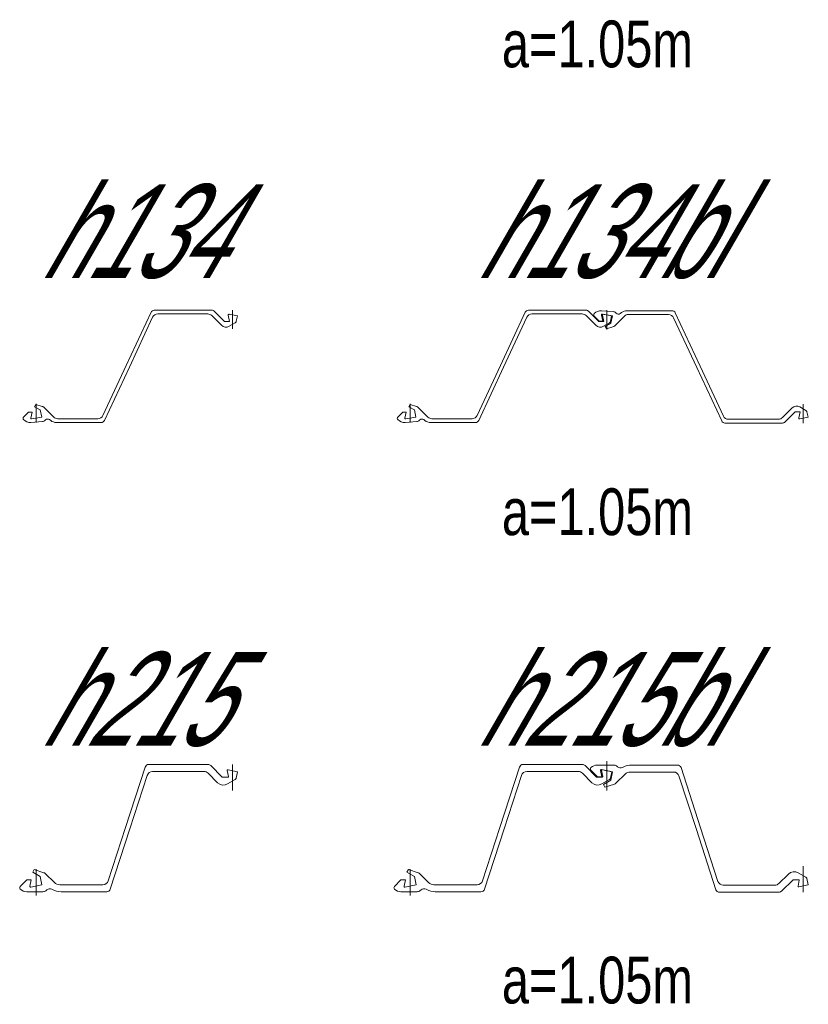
# Model space of a CAD drawing. Extents: x 1.5 to 9.7, y -20.6 to -8.6.
# Tile 8 of 13: x 1.5 to 3.6, y -14.3 to -11.7. Entities that reach past the tile are written whole.
import ezdxf
from ezdxf.enums import TextEntityAlignment as Align

# ---------------------------------------------------------------- set-up
doc = ezdxf.new("R2010")
doc.units = 0
doc.header["$MEASUREMENT"] = 0
doc.linetypes.add('AUSGEZOGEN', pattern=[0])
doc.layers.add('FREIER_TEXT', color=2, linetype='AUSGEZOGEN')
doc.layers.add('STAHL', color=9, linetype='AUSGEZOGEN', lineweight=13)

# ---------------------------------------------------------------- blocks, each defined once
blk = doc.blocks.new('h134')
at = {"layer": 'STAHL'}
for p, q in [((0.2407, 0.12701), (0.30715, 0.26951)), ((0.30715, 0.26951), (0.30862, 0.27176)), ((0.30862, 0.27176), (0.31065, 0.27351)), ((0.31065, 0.27351), (0.3131, 0.27462)), ((0.3131, 0.27462), (0.31576, 0.275)), ((0.31576, 0.275), (0.46977, 0.275)), ((0.32088, 0.2644), (0.31702, 0.26265)), ((0.32508, 0.265), (0.32088, 0.2644)), ((0.4589, 0.265), (0.32508, 0.265)), ((0.46183, 0.26471), (0.4589, 0.265)), ((0.46464, 0.26386), (0.46183, 0.26471)), ((0.46724, 0.26247), (0.46464, 0.26386)), ((0.46977, 0.275), (0.47153, 0.27483)), ((0.47153, 0.27483), (0.47322, 0.27431)), ((0.47322, 0.27431), (0.47477, 0.27348)), ((0.47477, 0.27348), (0.47614, 0.27236)), ((0.47614, 0.27236), (0.5035, 0.245)), ((0.51336, 0.26262), (0.51386, 0.26346)), ((0.51386, 0.26346), (0.51469, 0.26396)), ((0.51469, 0.26396), (0.51567, 0.26401)), ((0.51567, 0.26401), (0.5379, 0.2596)), ((0.525, 0.275), (0.525, 0.225)), ((0.31149, 0.25634), (0.24931, 0.12299)), ((0.3138, 0.25989), (0.31149, 0.25634)), ((0.31702, 0.26265), (0.3138, 0.25989)), ((0.46951, 0.26061), (0.46724, 0.26247)), ((0.49533, 0.23479), (0.46951, 0.26061)), ((0.5035, 0.245), (0.5168, 0.245)), ((0.51332, 0.26164), (0.51336, 0.26262)), ((0.5168, 0.245), (0.51332, 0.26164)), ((0.53207, 0.24146), (0.51585, 0.23209)), ((0.53309, 0.2422), (0.53207, 0.24146)), ((0.53394, 0.24314), (0.53309, 0.2422)), ((0.53456, 0.24423), (0.53394, 0.24314)), ((0.53495, 0.24543), (0.53456, 0.24423)), ((0.5379, 0.2596), (0.53495, 0.24543)), ((0.49983, 0.23156), (0.49533, 0.23479)), ((0.50513, 0.22996), (0.49983, 0.23156)), ((0.51066, 0.23014), (0.50513, 0.22996)), ((0.51585, 0.23209), (0.51066, 0.23014)), ((0.17851, -0.00634), (0.2407, 0.12701)), ((0.24931, 0.12299), (0.18285, -0.01952)), ((-0.03339, -0.01039), (-0.02, 0.003)), ((-0.02, 0.003), (-0.0108, 0.003)), ((-0.0108, 0.003), (-0.01436, -0.01311)), ((-0.004, 0.0172), (-0.0005, 0.02326)), ((0.0109, 0.0085), (-0.004, 0.0172)), ((-0.0005, 0.02326), (0.01643, 0.01809)), ((0, -0.025), (0, 0.025)), ((0.015, -0.011), (0.0109, 0.0085)), ((0.01643, 0.01809), (0.0178, 0.01757)), ((0.0178, 0.01757), (0.0191, 0.0169)), ((0.0191, 0.0169), (0.02031, 0.01607)), ((0.02031, 0.01607), (0.0214, 0.0151)), ((0.0214, 0.0151), (0.04711, -0.01061)), ((-0.03485, -0.0139), (-0.03447, -0.012)), ((-0.03449, -0.0158), (-0.03485, -0.0139)), ((-0.03343, -0.01742), (-0.03449, -0.0158)), ((-0.03447, -0.012), (-0.03339, -0.01039)), ((-0.02925, -0.02085), (-0.03343, -0.01742)), ((-0.02444, -0.02331), (-0.02925, -0.02085)), ((-0.01921, -0.02467), (-0.02444, -0.02331)), ((-0.01381, -0.02488), (-0.01921, -0.02467)), ((-0.01436, -0.01311), (-0.01433, -0.01408)), ((-0.01433, -0.01408), (-0.01386, -0.01492)), ((-0.01386, -0.01492), (-0.01304, -0.01544)), ((0.01733, -0.02271), (-0.01381, -0.02488)), ((-0.01304, -0.01544), (-0.01208, -0.01551)), ((-0.01208, -0.01551), (0.015, -0.011)), ((0.01909, -0.02242), (0.01733, -0.02271)), ((0.02078, -0.02183), (0.01909, -0.02242)), ((0.02233, -0.02095), (0.02078, -0.02183)), ((0.0237, -0.0198), (0.02233, -0.02095)), ((0.02544, -0.01806), (0.0237, -0.0198)), ((0.02777, -0.01646), (0.02544, -0.01806)), ((0.03055, -0.01577), (0.02777, -0.01646)), ((0.0334, -0.0161), (0.03055, -0.01577)), ((0.03595, -0.01741), (0.0334, -0.0161)), ((0.03905, -0.0198), (0.03595, -0.01741)), ((0.04249, -0.02203), (0.03905, -0.0198)), ((0.04625, -0.02366), (0.04249, -0.02203)), ((0.05022, -0.02466), (0.04625, -0.02366)), ((0.04711, -0.01061), (0.04938, -0.01247)), ((0.04938, -0.01247), (0.05197, -0.01386)), ((0.05431, -0.025), (0.05022, -0.02466)), ((0.05197, -0.01386), (0.05479, -0.01471)), ((0.17424, -0.025), (0.05431, -0.025)), ((0.05479, -0.01471), (0.05771, -0.015)), ((0.05771, -0.015), (0.16492, -0.015)), ((0.16492, -0.015), (0.16912, -0.0144)), ((0.16912, -0.0144), (0.17298, -0.01265)), ((0.17298, -0.01265), (0.1762, -0.00989)), ((0.1769, -0.02462), (0.17424, -0.025)), ((0.1762, -0.00989), (0.17851, -0.00634)), ((0.17935, -0.02351), (0.1769, -0.02462)), ((0.18139, -0.02176), (0.17935, -0.02351)), ((0.18285, -0.01952), (0.18139, -0.02176))]:
    blk.add_line(p, q, dxfattribs=at)
blk = doc.blocks.new('h134bl')
at = {"layer": 'STAHL'}
for p, q in [((0.2407, 0.12701), (0.30715, 0.26951)), ((0.30715, 0.26951), (0.30862, 0.27176)), ((0.30862, 0.27176), (0.31065, 0.27351)), ((0.31065, 0.27351), (0.3131, 0.27462)), ((0.3131, 0.27462), (0.31576, 0.275)), ((0.31576, 0.275), (0.46977, 0.275)), ((0.32088, 0.2644), (0.31702, 0.26265)), ((0.32508, 0.265), (0.32088, 0.2644)), ((0.4589, 0.265), (0.32508, 0.265)), ((0.46183, 0.26471), (0.4589, 0.265)), ((0.46464, 0.26386), (0.46183, 0.26471)), ((0.46724, 0.26247), (0.46464, 0.26386)), ((0.46977, 0.275), (0.47153, 0.27483)), ((0.47153, 0.27483), (0.47322, 0.27431)), ((0.47322, 0.27431), (0.47477, 0.27348)), ((0.47477, 0.27348), (0.47614, 0.27236)), ((0.47614, 0.27236), (0.5035, 0.245)), ((0.49051, 0.26446), (0.49015, 0.26256)), ((0.49157, 0.26608), (0.49051, 0.26446)), ((0.49575, 0.26951), (0.49157, 0.26608)), ((0.50056, 0.27197), (0.49575, 0.26951)), ((0.50579, 0.27333), (0.50056, 0.27197)), ((0.51119, 0.27354), (0.50579, 0.27333)), ((0.51067, 0.26274), (0.51114, 0.26358)), ((0.51114, 0.26358), (0.51196, 0.2641)), ((0.54233, 0.27137), (0.51119, 0.27354)), ((0.51196, 0.2641), (0.51292, 0.26417)), ((0.51292, 0.26417), (0.54, 0.25966)), ((0.51336, 0.26262), (0.51386, 0.26346)), ((0.51386, 0.26346), (0.51469, 0.26396)), ((0.51469, 0.26396), (0.51567, 0.26401)), ((0.51567, 0.26401), (0.5379, 0.2596)), ((0.525, 0.275), (0.525, 0.225)), ((0.525, 0.27366), (0.525, 0.22366)), ((0.54409, 0.27108), (0.54233, 0.27137)), ((0.54578, 0.27049), (0.54409, 0.27108)), ((0.54733, 0.26961), (0.54578, 0.27049)), ((0.5487, 0.26846), (0.54733, 0.26961)), ((0.55044, 0.26672), (0.5487, 0.26846)), ((0.55277, 0.26512), (0.55044, 0.26672)), ((0.55555, 0.26443), (0.55277, 0.26512)), ((0.5584, 0.26476), (0.55555, 0.26443)), ((0.56095, 0.26607), (0.5584, 0.26476)), ((0.56405, 0.26846), (0.56095, 0.26607)), ((0.56749, 0.27069), (0.56405, 0.26846)), ((0.57125, 0.27232), (0.56749, 0.27069)), ((0.57522, 0.27332), (0.57125, 0.27232)), ((0.57931, 0.27366), (0.57522, 0.27332)), ((0.57697, 0.26252), (0.57979, 0.26337)), ((0.69924, 0.27366), (0.57931, 0.27366)), ((0.57979, 0.26337), (0.58271, 0.26366)), ((0.58271, 0.26366), (0.68992, 0.26366)), ((0.68992, 0.26366), (0.69412, 0.26306)), ((0.7019, 0.27328), (0.69924, 0.27366)), ((0.70435, 0.27217), (0.7019, 0.27328)), ((0.70639, 0.27042), (0.70435, 0.27217)), ((0.70785, 0.26818), (0.70639, 0.27042)), ((0.77431, 0.12567), (0.70785, 0.26818)), ((0.31149, 0.25634), (0.24931, 0.12299)), ((0.3138, 0.25989), (0.31149, 0.25634)), ((0.31702, 0.26265), (0.3138, 0.25989)), ((0.46951, 0.26061), (0.46724, 0.26247)), ((0.49533, 0.23479), (0.46951, 0.26061)), ((0.49015, 0.26256), (0.49053, 0.26066)), ((0.49053, 0.26066), (0.49161, 0.25905)), ((0.49161, 0.25905), (0.505, 0.24566)), ((0.5035, 0.245), (0.5168, 0.245)), ((0.505, 0.24566), (0.5142, 0.24566)), ((0.51064, 0.26177), (0.51067, 0.26274)), ((0.5142, 0.24566), (0.51064, 0.26177)), ((0.51332, 0.26164), (0.51336, 0.26262)), ((0.5168, 0.245), (0.51332, 0.26164)), ((0.53207, 0.24146), (0.51585, 0.23209)), ((0.5359, 0.24016), (0.521, 0.23146)), ((0.53309, 0.2422), (0.53207, 0.24146)), ((0.53394, 0.24314), (0.53309, 0.2422)), ((0.53456, 0.24423), (0.53394, 0.24314)), ((0.53495, 0.24543), (0.53456, 0.24423)), ((0.5379, 0.2596), (0.53495, 0.24543)), ((0.54, 0.25966), (0.5359, 0.24016)), ((0.5464, 0.23356), (0.57211, 0.25927)), ((0.57211, 0.25927), (0.57438, 0.26113)), ((0.57438, 0.26113), (0.57697, 0.26252)), ((0.69412, 0.26306), (0.69798, 0.26131)), ((0.69798, 0.26131), (0.7012, 0.25855)), ((0.7012, 0.25855), (0.70351, 0.255)), ((0.70351, 0.255), (0.7657, 0.12165)), ((0.49983, 0.23156), (0.49533, 0.23479)), ((0.50513, 0.22996), (0.49983, 0.23156)), ((0.51066, 0.23014), (0.50513, 0.22996)), ((0.51585, 0.23209), (0.51066, 0.23014)), ((0.521, 0.23146), (0.5245, 0.2254)), ((0.5245, 0.2254), (0.54143, 0.23057)), ((0.54143, 0.23057), (0.5428, 0.23109)), ((0.5428, 0.23109), (0.5441, 0.23176)), ((0.5441, 0.23176), (0.54531, 0.23259)), ((0.54531, 0.23259), (0.5464, 0.23356)), ((0.17851, -0.00634), (0.2407, 0.12701)), ((0.24931, 0.12299), (0.18285, -0.01952)), ((0.7657, 0.12165), (0.83215, -0.02085)), ((0.83649, -0.00768), (0.77431, 0.12567)), ((-0.03339, -0.01039), (-0.02, 0.003)), ((-0.02, 0.003), (-0.0108, 0.003)), ((-0.0108, 0.003), (-0.01436, -0.01311)), ((-0.004, 0.0172), (-0.0005, 0.02326)), ((0.0109, 0.0085), (-0.004, 0.0172)), ((-0.0005, 0.02326), (0.01643, 0.01809)), ((0, -0.025), (0, 0.025)), ((0.015, -0.011), (0.0109, 0.0085)), ((0.01643, 0.01809), (0.0178, 0.01757)), ((0.0178, 0.01757), (0.0191, 0.0169)), ((0.0191, 0.0169), (0.02031, 0.01607)), ((0.02031, 0.01607), (0.0214, 0.0151)), ((0.0214, 0.0151), (0.04711, -0.01061)), ((1.02033, 0.01387), (0.99451, -0.01195)), ((1.00114, -0.0237), (1.0285, 0.00366)), ((1.02483, 0.0171), (1.02033, 0.01387)), ((1.03013, 0.0187), (1.02483, 0.0171)), ((1.0285, 0.00366), (1.0418, 0.00366)), ((1.03566, 0.01852), (1.03013, 0.0187)), ((1.04085, 0.01657), (1.03566, 0.01852)), ((1.0418, 0.00366), (1.03832, -0.01298)), ((1.05707, 0.0072), (1.04085, 0.01657)), ((1.05, -0.02634), (1.05, 0.02366)), ((1.05809, 0.00646), (1.05707, 0.0072)), ((1.05894, 0.00552), (1.05809, 0.00646)), ((1.05956, 0.00443), (1.05894, 0.00552)), ((1.05995, 0.00323), (1.05956, 0.00443)), ((1.0629, -0.01094), (1.05995, 0.00323)), ((-0.03485, -0.0139), (-0.03447, -0.012)), ((-0.03449, -0.0158), (-0.03485, -0.0139)), ((-0.03343, -0.01742), (-0.03449, -0.0158)), ((-0.03447, -0.012), (-0.03339, -0.01039)), ((-0.02925, -0.02085), (-0.03343, -0.01742)), ((-0.02444, -0.02331), (-0.02925, -0.02085)), ((-0.01921, -0.02467), (-0.02444, -0.02331)), ((-0.01381, -0.02488), (-0.01921, -0.02467)), ((-0.01436, -0.01311), (-0.01433, -0.01408)), ((-0.01433, -0.01408), (-0.01386, -0.01492)), ((-0.01386, -0.01492), (-0.01304, -0.01544)), ((0.01733, -0.02271), (-0.01381, -0.02488)), ((-0.01304, -0.01544), (-0.01208, -0.01551)), ((-0.01208, -0.01551), (0.015, -0.011)), ((0.01909, -0.02242), (0.01733, -0.02271)), ((0.02078, -0.02183), (0.01909, -0.02242)), ((0.02233, -0.02095), (0.02078, -0.02183)), ((0.0237, -0.0198), (0.02233, -0.02095)), ((0.02544, -0.01806), (0.0237, -0.0198)), ((0.02777, -0.01646), (0.02544, -0.01806)), ((0.03055, -0.01577), (0.02777, -0.01646)), ((0.0334, -0.0161), (0.03055, -0.01577)), ((0.03595, -0.01741), (0.0334, -0.0161)), ((0.03905, -0.0198), (0.03595, -0.01741)), ((0.04249, -0.02203), (0.03905, -0.0198)), ((0.04625, -0.02366), (0.04249, -0.02203)), ((0.05022, -0.02466), (0.04625, -0.02366)), ((0.04711, -0.01061), (0.04938, -0.01247)), ((0.04938, -0.01247), (0.05197, -0.01386)), ((0.05431, -0.025), (0.05022, -0.02466)), ((0.05197, -0.01386), (0.05479, -0.01471)), ((0.17424, -0.025), (0.05431, -0.025)), ((0.05479, -0.01471), (0.05771, -0.015)), ((0.05771, -0.015), (0.16492, -0.015)), ((0.16492, -0.015), (0.16912, -0.0144)), ((0.16912, -0.0144), (0.17298, -0.01265)), ((0.17298, -0.01265), (0.1762, -0.00989)), ((0.1769, -0.02462), (0.17424, -0.025)), ((0.1762, -0.00989), (0.17851, -0.00634)), ((0.17935, -0.02351), (0.1769, -0.02462)), ((0.18139, -0.02176), (0.17935, -0.02351)), ((0.18285, -0.01952), (0.18139, -0.02176)), ((0.83215, -0.02085), (0.83362, -0.0231)), ((0.83362, -0.0231), (0.83565, -0.02485)), ((0.83565, -0.02485), (0.8381, -0.02596)), ((0.8388, -0.01123), (0.83649, -0.00768)), ((0.8381, -0.02596), (0.84076, -0.02634)), ((0.84202, -0.01399), (0.8388, -0.01123)), ((0.84588, -0.01574), (0.84202, -0.01399)), ((0.85008, -0.01634), (0.84588, -0.01574)), ((0.9839, -0.01634), (0.85008, -0.01634)), ((0.98683, -0.01605), (0.9839, -0.01634)), ((0.98964, -0.0152), (0.98683, -0.01605)), ((0.99224, -0.01381), (0.98964, -0.0152)), ((0.99451, -0.01195), (0.99224, -0.01381)), ((0.99477, -0.02634), (0.99653, -0.02617)), ((0.99653, -0.02617), (0.99822, -0.02565)), ((0.99822, -0.02565), (0.99977, -0.02482)), ((0.99977, -0.02482), (1.00114, -0.0237)), ((1.03832, -0.01298), (1.03836, -0.01396)), ((1.03836, -0.01396), (1.03886, -0.0148)), ((1.03886, -0.0148), (1.03969, -0.0153)), ((1.03969, -0.0153), (1.04067, -0.01535)), ((1.04067, -0.01535), (1.0629, -0.01094)), ((0.84076, -0.02634), (0.99477, -0.02634))]:
    blk.add_line(p, q, dxfattribs=at)
blk = doc.blocks.new('h215')
at = {"layer": 'STAHL'}
for p, q in [((0.2393, 0.14686), (0.29169, 0.30809)), ((0.29169, 0.30809), (0.29311, 0.31088)), ((0.29311, 0.31088), (0.29532, 0.31309)), ((0.29532, 0.31309), (0.29811, 0.31451)), ((0.2992, 0.29002), (0.29707, 0.28584)), ((0.29811, 0.31451), (0.3012, 0.315)), ((0.30252, 0.29334), (0.2992, 0.29002)), ((0.3012, 0.315), (0.45996, 0.315)), ((0.3067, 0.29547), (0.30252, 0.29334)), ((0.31134, 0.2962), (0.3067, 0.29547)), ((0.44911, 0.2962), (0.31134, 0.2962)), ((0.45204, 0.29591), (0.44911, 0.2962)), ((0.45485, 0.29506), (0.45204, 0.29591)), ((0.45745, 0.29367), (0.45485, 0.29506)), ((0.45972, 0.29181), (0.45745, 0.29367)), ((0.48517, 0.26636), (0.45972, 0.29181)), ((0.45996, 0.315), (0.46191, 0.31481)), ((0.46191, 0.31481), (0.46379, 0.31424)), ((0.46379, 0.31424), (0.46552, 0.31332)), ((0.46552, 0.31332), (0.46703, 0.31207)), ((0.46703, 0.31207), (0.4976, 0.2815)), ((0.51095, 0.29848), (0.51099, 0.29947)), ((0.51434, 0.28271), (0.51095, 0.29848)), ((0.51099, 0.29947), (0.51149, 0.30032)), ((0.51149, 0.30032), (0.51234, 0.30082)), ((0.51234, 0.30082), (0.51332, 0.30086)), ((0.51332, 0.30086), (0.5385, 0.2955)), ((0.525, 0.315), (0.525, 0.245)), ((0.5385, 0.2955), (0.53486, 0.27851)), ((0.29707, 0.28584), (0.25071, 0.14315)), ((0.49099, 0.26219), (0.48517, 0.26636)), ((0.4976, 0.2815), (0.51337, 0.2815)), ((0.532, 0.27457), (0.51172, 0.26287)), ((0.51337, 0.2815), (0.5138, 0.2816)), ((0.5138, 0.2816), (0.51414, 0.28187)), ((0.51414, 0.28187), (0.51434, 0.28227)), ((0.51434, 0.28227), (0.51434, 0.28271)), ((0.53301, 0.27531), (0.532, 0.27457)), ((0.53385, 0.27623), (0.53301, 0.27531)), ((0.53447, 0.27732), (0.53385, 0.27623)), ((0.53486, 0.27851), (0.53447, 0.27732)), ((0.49785, 0.26011), (0.49099, 0.26219)), ((0.50502, 0.26034), (0.49785, 0.26011)), ((0.51172, 0.26287), (0.50502, 0.26034)), ((0.19293, 0.00417), (0.2393, 0.14686)), ((0.25071, 0.14315), (0.19832, -0.01809)), ((-0.009, 0.027), (-0.005, 0.03393)), ((0.011, 0.0155), (-0.009, 0.027)), ((-0.005, 0.03393), (0.02102, 0.02573)), ((0, -0.035), (0, 0.035)), ((-0.04239, -0.01089), (-0.025, 0.0065)), ((-0.025, 0.0065), (-0.013, 0.0065)), ((-0.013, 0.0065), (-0.01665, -0.01048)), ((0.0157, -0.0065), (0.011, 0.0155)), ((0.02102, 0.02573), (0.02225, 0.02526)), ((0.02225, 0.02526), (0.02342, 0.02464)), ((0.02342, 0.02464), (0.0245, 0.02389)), ((0.0245, 0.02389), (0.02549, 0.02301)), ((0.02549, 0.02301), (0.04885, -0.00034)), ((0.1908, -0.00001), (0.19293, 0.00417)), ((-0.04385, -0.01447), (-0.04348, -0.01253)), ((-0.04344, -0.01641), (-0.04385, -0.01447)), ((-0.04348, -0.01253), (-0.04239, -0.01089)), ((-0.04231, -0.01803), (-0.04344, -0.01641)), ((-0.03855, -0.02081), (-0.04231, -0.01803)), ((-0.03433, -0.02319), (-0.03855, -0.02081)), ((-0.02975, -0.02454), (-0.03433, -0.02319)), ((-0.025, -0.025), (-0.02975, -0.02454)), ((0, -0.025), (-0.025, -0.025)), ((-0.01665, -0.01048), (-0.01661, -0.01147)), ((-0.01661, -0.01147), (-0.01611, -0.01231)), ((-0.01611, -0.01231), (-0.01526, -0.01282)), ((-0.01526, -0.01282), (-0.01428, -0.01286)), ((-0.01428, -0.01286), (0.0157, -0.0065)), ((0.01829, -0.025), (0, -0.025)), ((0.02031, -0.02483), (0.01829, -0.025)), ((0.02227, -0.02432), (0.02031, -0.02483)), ((0.02411, -0.02349), (0.02227, -0.02432)), ((0.02579, -0.02237), (0.02411, -0.02349)), ((0.02894, -0.01985), (0.02579, -0.02237)), ((0.0319, -0.01811), (0.02894, -0.01985)), ((0.03529, -0.01727), (0.0319, -0.01811)), ((0.03866, -0.01743), (0.03529, -0.01727)), ((0.04191, -0.01854), (0.03866, -0.01743)), ((0.04376, -0.01949), (0.04191, -0.01854)), ((0.04918, -0.02187), (0.04376, -0.01949)), ((0.04885, -0.00034), (0.05188, -0.00283)), ((0.05481, -0.0235), (0.04918, -0.02187)), ((0.05188, -0.00283), (0.05533, -0.00468)), ((0.06067, -0.02465), (0.05481, -0.0235)), ((0.05533, -0.00468), (0.05909, -0.00581)), ((0.05909, -0.00581), (0.06299, -0.0062)), ((0.06658, -0.025), (0.06067, -0.02465)), ((0.06299, -0.0062), (0.17867, -0.0062)), ((0.18881, -0.025), (0.06658, -0.025)), ((0.17867, -0.0062), (0.1833, -0.00546)), ((0.1833, -0.00546), (0.18749, -0.00333)), ((0.18749, -0.00333), (0.1908, -0.00001)), ((0.1919, -0.02451), (0.18881, -0.025)), ((0.19469, -0.02309), (0.1919, -0.02451)), ((0.1969, -0.02088), (0.19469, -0.02309)), ((0.19832, -0.01809), (0.1969, -0.02088))]:
    blk.add_line(p, q, dxfattribs=at)
blk = doc.blocks.new('h215bl')
at = {"layer": 'STAHL'}
for p, q in [((0.525, 0.32354), (0.525, 0.25354)), ((0.2393, 0.14686), (0.29169, 0.30809)), ((0.29169, 0.30809), (0.29311, 0.31088)), ((0.29311, 0.31088), (0.29532, 0.31309)), ((0.29532, 0.31309), (0.29811, 0.31451)), ((0.2992, 0.29002), (0.29707, 0.28584)), ((0.29811, 0.31451), (0.3012, 0.315)), ((0.30252, 0.29334), (0.2992, 0.29002)), ((0.3012, 0.315), (0.45996, 0.315)), ((0.3067, 0.29547), (0.30252, 0.29334)), ((0.31134, 0.2962), (0.3067, 0.29547)), ((0.44911, 0.2962), (0.31134, 0.2962)), ((0.45204, 0.29591), (0.44911, 0.2962)), ((0.45485, 0.29506), (0.45204, 0.29591)), ((0.45745, 0.29367), (0.45485, 0.29506)), ((0.45972, 0.29181), (0.45745, 0.29367)), ((0.48517, 0.26636), (0.45972, 0.29181)), ((0.45996, 0.315), (0.46191, 0.31481)), ((0.46191, 0.31481), (0.46379, 0.31424)), ((0.46379, 0.31424), (0.46552, 0.31332)), ((0.46552, 0.31332), (0.46703, 0.31207)), ((0.46703, 0.31207), (0.4976, 0.2815)), ((0.48156, 0.30495), (0.48115, 0.30301)), ((0.48115, 0.30301), (0.48152, 0.30107)), ((0.48152, 0.30107), (0.48261, 0.29943)), ((0.48269, 0.30657), (0.48156, 0.30495)), ((0.48261, 0.29943), (0.5, 0.28204)), ((0.48645, 0.30935), (0.48269, 0.30657)), ((0.49067, 0.31173), (0.48645, 0.30935)), ((0.49525, 0.31308), (0.49067, 0.31173)), ((0.5, 0.31354), (0.49525, 0.31308)), ((0.525, 0.31354), (0.5, 0.31354)), ((0.50835, 0.29902), (0.50839, 0.30001)), ((0.512, 0.28204), (0.50835, 0.29902)), ((0.50839, 0.30001), (0.50889, 0.30085)), ((0.50889, 0.30085), (0.50974, 0.30136)), ((0.50974, 0.30136), (0.51072, 0.3014)), ((0.51072, 0.3014), (0.5407, 0.29504)), ((0.51095, 0.29848), (0.51099, 0.29947)), ((0.51434, 0.28271), (0.51095, 0.29848)), ((0.51099, 0.29947), (0.51149, 0.30032)), ((0.51149, 0.30032), (0.51234, 0.30082)), ((0.51234, 0.30082), (0.51332, 0.30086)), ((0.51332, 0.30086), (0.5385, 0.2955)), ((0.525, 0.315), (0.525, 0.245)), ((0.54329, 0.31354), (0.525, 0.31354)), ((0.5385, 0.2955), (0.53486, 0.27851)), ((0.5407, 0.29504), (0.536, 0.27304)), ((0.54531, 0.31337), (0.54329, 0.31354)), ((0.54727, 0.31286), (0.54531, 0.31337)), ((0.54911, 0.31203), (0.54727, 0.31286)), ((0.55079, 0.31091), (0.54911, 0.31203)), ((0.55394, 0.30839), (0.55079, 0.31091)), ((0.5569, 0.30665), (0.55394, 0.30839)), ((0.56029, 0.30581), (0.5569, 0.30665)), ((0.56366, 0.30597), (0.56029, 0.30581)), ((0.56691, 0.30708), (0.56366, 0.30597)), ((0.56876, 0.30803), (0.56691, 0.30708)), ((0.57418, 0.31041), (0.56876, 0.30803)), ((0.57385, 0.28888), (0.57688, 0.29137)), ((0.57981, 0.31204), (0.57418, 0.31041)), ((0.57688, 0.29137), (0.58033, 0.29322)), ((0.58567, 0.31319), (0.57981, 0.31204)), ((0.58033, 0.29322), (0.58409, 0.29435)), ((0.58409, 0.29435), (0.58799, 0.29474)), ((0.59158, 0.31354), (0.58567, 0.31319)), ((0.58799, 0.29474), (0.70367, 0.29474)), ((0.71381, 0.31354), (0.59158, 0.31354)), ((0.70367, 0.29474), (0.7083, 0.294)), ((0.7083, 0.294), (0.71249, 0.29187)), ((0.71249, 0.29187), (0.7158, 0.28855)), ((0.7169, 0.31305), (0.71381, 0.31354)), ((0.71969, 0.31163), (0.7169, 0.31305)), ((0.7219, 0.30942), (0.71969, 0.31163)), ((0.72332, 0.30663), (0.7219, 0.30942)), ((0.77571, 0.14539), (0.72332, 0.30663)), ((0.29707, 0.28584), (0.25071, 0.14315)), ((0.49099, 0.26219), (0.48517, 0.26636)), ((0.4976, 0.2815), (0.51337, 0.2815)), ((0.5, 0.28204), (0.512, 0.28204)), ((0.532, 0.27457), (0.51172, 0.26287)), ((0.51337, 0.2815), (0.5138, 0.2816)), ((0.5138, 0.2816), (0.51414, 0.28187)), ((0.51414, 0.28187), (0.51434, 0.28227)), ((0.51434, 0.28227), (0.51434, 0.28271)), ((0.536, 0.27304), (0.516, 0.26154)), ((0.53301, 0.27531), (0.532, 0.27457)), ((0.53385, 0.27623), (0.53301, 0.27531)), ((0.53447, 0.27732), (0.53385, 0.27623)), ((0.53486, 0.27851), (0.53447, 0.27732)), ((0.54602, 0.26281), (0.54725, 0.26328)), ((0.54725, 0.26328), (0.54842, 0.2639)), ((0.54842, 0.2639), (0.5495, 0.26465)), ((0.5495, 0.26465), (0.55049, 0.26553)), ((0.55049, 0.26553), (0.57385, 0.28888)), ((0.7158, 0.28855), (0.71793, 0.28437)), ((0.71793, 0.28437), (0.7643, 0.14168)), ((0.49785, 0.26011), (0.49099, 0.26219)), ((0.50502, 0.26034), (0.49785, 0.26011)), ((0.51172, 0.26287), (0.50502, 0.26034)), ((0.516, 0.26154), (0.52, 0.25461)), ((0.52, 0.25461), (0.54602, 0.26281)), ((0.19293, 0.00417), (0.2393, 0.14686)), ((0.25071, 0.14315), (0.19832, -0.01809)), ((0.7643, 0.14168), (0.81669, -0.01955)), ((0.82207, 0.0027), (0.77571, 0.14539)), ((-0.009, 0.027), (-0.005, 0.03393)), ((0.011, 0.0155), (-0.009, 0.027)), ((-0.005, 0.03393), (0.02102, 0.02573)), ((0, -0.035), (0, 0.035)), ((1.01599, 0.02635), (1.01017, 0.02218)), ((1.02285, 0.02843), (1.01599, 0.02635)), ((1.03002, 0.0282), (1.02285, 0.02843)), ((1.03672, 0.02567), (1.03002, 0.0282)), ((1.05, -0.02646), (1.05, 0.04354)), ((-0.04239, -0.01089), (-0.025, 0.0065)), ((-0.025, 0.0065), (-0.013, 0.0065)), ((-0.013, 0.0065), (-0.01665, -0.01048)), ((0.0157, -0.0065), (0.011, 0.0155)), ((0.02102, 0.02573), (0.02225, 0.02526)), ((0.02225, 0.02526), (0.02342, 0.02464)), ((0.02342, 0.02464), (0.0245, 0.02389)), ((0.0245, 0.02389), (0.02549, 0.02301)), ((0.02549, 0.02301), (0.04885, -0.00034)), ((0.1908, -0.00001), (0.19293, 0.00417)), ((0.8242, -0.00148), (0.82207, 0.0027)), ((1.01017, 0.02218), (0.98472, -0.00327)), ((0.99203, -0.02353), (1.0226, 0.00704)), ((1.0226, 0.00704), (1.03837, 0.00704)), ((1.03934, 0.00583), (1.03595, -0.00994)), ((1.057, 0.01397), (1.03672, 0.02567)), ((1.03837, 0.00704), (1.0388, 0.00694)), ((1.0388, 0.00694), (1.03914, 0.00667)), ((1.03914, 0.00667), (1.03934, 0.00627)), ((1.03934, 0.00627), (1.03934, 0.00583)), ((1.05801, 0.01323), (1.057, 0.01397)), ((1.05885, 0.01231), (1.05801, 0.01323)), ((1.05947, 0.01122), (1.05885, 0.01231)), ((1.05986, 0.01003), (1.05947, 0.01122)), ((1.0635, -0.00696), (1.05986, 0.01003)), ((-0.04385, -0.01447), (-0.04348, -0.01253)), ((-0.04344, -0.01641), (-0.04385, -0.01447)), ((-0.04348, -0.01253), (-0.04239, -0.01089)), ((-0.04231, -0.01803), (-0.04344, -0.01641)), ((-0.03855, -0.02081), (-0.04231, -0.01803)), ((-0.03433, -0.02319), (-0.03855, -0.02081)), ((-0.02975, -0.02454), (-0.03433, -0.02319)), ((-0.025, -0.025), (-0.02975, -0.02454)), ((0, -0.025), (-0.025, -0.025)), ((-0.01665, -0.01048), (-0.01661, -0.01147)), ((-0.01661, -0.01147), (-0.01611, -0.01231)), ((-0.01611, -0.01231), (-0.01526, -0.01282)), ((-0.01526, -0.01282), (-0.01428, -0.01286)), ((-0.01428, -0.01286), (0.0157, -0.0065)), ((0.01829, -0.025), (0, -0.025)), ((0.02031, -0.02483), (0.01829, -0.025)), ((0.02227, -0.02432), (0.02031, -0.02483)), ((0.02411, -0.02349), (0.02227, -0.02432)), ((0.02579, -0.02237), (0.02411, -0.02349)), ((0.02894, -0.01985), (0.02579, -0.02237)), ((0.0319, -0.01811), (0.02894, -0.01985)), ((0.03529, -0.01727), (0.0319, -0.01811)), ((0.03866, -0.01743), (0.03529, -0.01727)), ((0.04191, -0.01854), (0.03866, -0.01743)), ((0.04376, -0.01949), (0.04191, -0.01854)), ((0.04918, -0.02187), (0.04376, -0.01949)), ((0.04885, -0.00034), (0.05188, -0.00283)), ((0.05481, -0.0235), (0.04918, -0.02187)), ((0.05188, -0.00283), (0.05533, -0.00468)), ((0.06067, -0.02465), (0.05481, -0.0235)), ((0.05533, -0.00468), (0.05909, -0.00581)), ((0.05909, -0.00581), (0.06299, -0.0062)), ((0.06658, -0.025), (0.06067, -0.02465)), ((0.06299, -0.0062), (0.17867, -0.0062)), ((0.18881, -0.025), (0.06658, -0.025)), ((0.17867, -0.0062), (0.1833, -0.00546)), ((0.1833, -0.00546), (0.18749, -0.00333)), ((0.18749, -0.00333), (0.1908, -0.00001)), ((0.1919, -0.02451), (0.18881, -0.025)), ((0.19469, -0.02309), (0.1919, -0.02451)), ((0.1969, -0.02088), (0.19469, -0.02309)), ((0.19832, -0.01809), (0.1969, -0.02088)), ((0.81669, -0.01955), (0.81811, -0.02234)), ((0.81811, -0.02234), (0.82032, -0.02455)), ((0.82032, -0.02455), (0.82311, -0.02597)), ((0.82311, -0.02597), (0.8262, -0.02646)), ((0.82752, -0.0048), (0.8242, -0.00148)), ((0.8317, -0.00693), (0.82752, -0.0048)), ((0.83634, -0.00766), (0.8317, -0.00693)), ((0.97411, -0.00766), (0.83634, -0.00766)), ((0.97704, -0.00737), (0.97411, -0.00766)), ((0.97985, -0.00652), (0.97704, -0.00737)), ((0.98245, -0.00513), (0.97985, -0.00652)), ((0.98472, -0.00327), (0.98245, -0.00513)), ((0.98496, -0.02646), (0.98691, -0.02627)), ((0.98691, -0.02627), (0.98879, -0.0257)), ((0.98879, -0.0257), (0.99052, -0.02478)), ((0.99052, -0.02478), (0.99203, -0.02353)), ((1.03595, -0.00994), (1.03599, -0.01093)), ((1.03599, -0.01093), (1.03649, -0.01178)), ((1.03649, -0.01178), (1.03734, -0.01228)), ((1.03734, -0.01228), (1.03832, -0.01232)), ((1.03832, -0.01232), (1.0635, -0.00696)), ((0.8262, -0.02646), (0.98496, -0.02646))]:
    blk.add_line(p, q, dxfattribs=at)

msp = doc.modelspace()

# ---------------------------------------------------------------- block references
at = {"layer": 'STAHL'}
for name, p in [('h134', (1.5, -12.7365)), ('h134bl', (2.5, -12.7365)), ('h215', (1.5, -13.99017)), ('h215bl', (2.5, -13.99017))]:
    msp.add_blockref(name, p, dxfattribs=at)

# ---------------------------------------------------------------- texts
at = {"layer": 'FREIER_TEXT', "width": 0.77949}
for p in [(3, -11.75), (3, -13), (3, -14.25126)]:
    msp.add_text('a=1.05m', height=0.125, dxfattribs=at).set_placement(p, align=Align.MIDDLE_CENTER)
at = {"layer": 'FREIER_TEXT', "oblique": 30, "width": 0.65}
for s, p in [('h134', (1.75, -12.25)), ('h134bl', (3, -12.25)), ('h215', (1.75, -13.5)), ('h215bl', (3, -13.5))]:
    msp.add_text(s, height=0.25, dxfattribs=at).set_placement(p, align=Align.MIDDLE_CENTER)

doc.saveas('drawing.dxf')
